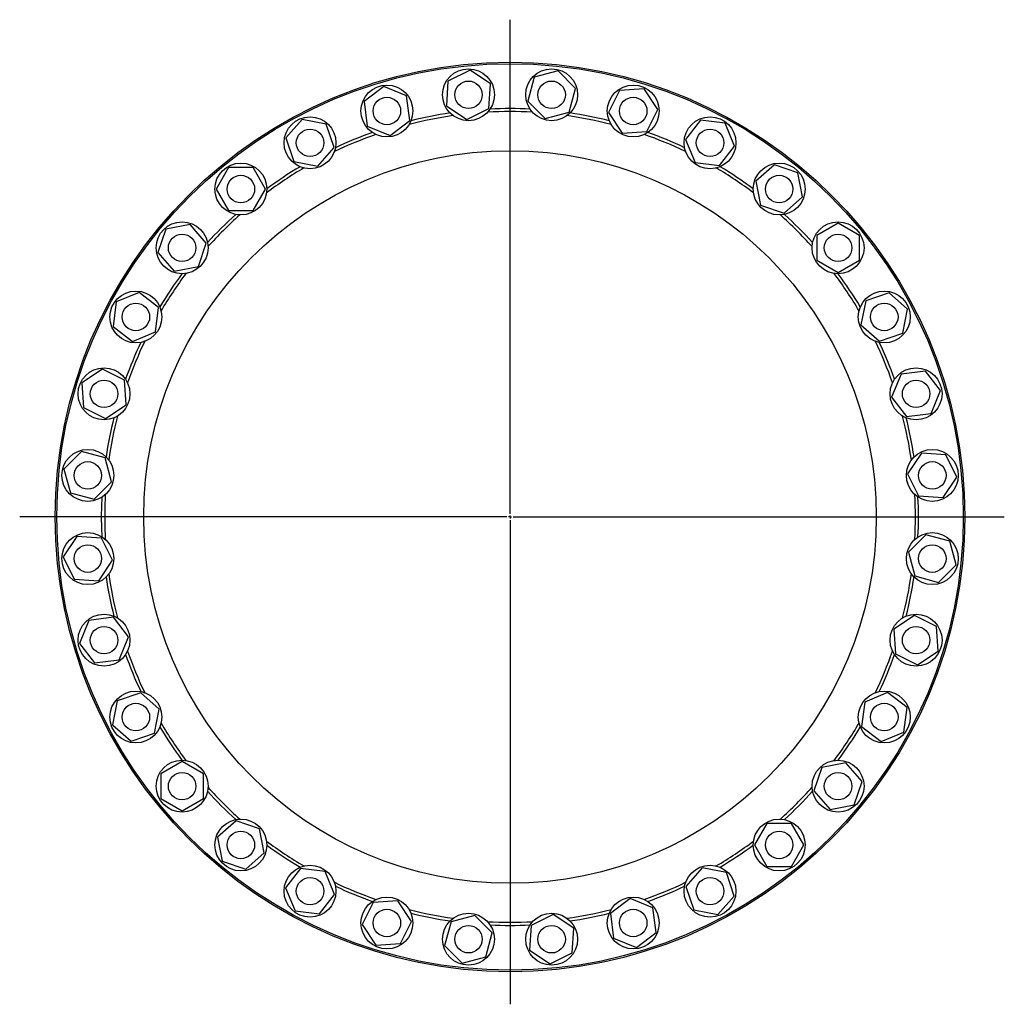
# Model space of a CAD drawing. Header units: millimetres. Extents: x 78 to 2915, y 121 to 2768.
# Tile 2 of 3: x 78 to 1691, y 1156 to 2768. Entities that reach past the tile are written whole.
import ezdxf

# ---------------------------------------------------------------- set-up
doc = ezdxf.new("R2010")
doc.units = ezdxf.units.MM
doc.layers.add('FORMAT', color=7, linetype='Continuous')

# ---------------------------------------------------------------- blocks, each defined once
blk = doc.blocks.new('SW_CENTERMARKSYMBOL_0')
at = {"layer": 'FORMAT', "color": 0}
for p, q in [((0, 5), (0, 814.6)), ((-5, 0), (-803.2, 0)), ((0, 0), (-2.5, 0)), ((0, 0), (0, 2.5)), ((0, 0), (0, -2.5)), ((0, 0), (2.5, 0)), ((5, 0), (809.6, 0)), ((0, -5), (0, -798.3))]:
    blk.add_line(p, q, dxfattribs=at)

msp = doc.modelspace()

# ---------------------------------------------------------------- linework, layer by layer
at = {"color": 7, "linetype": 'Continuous', "lineweight": 25}
for p, q in [((816.1, 2685.8), (779.9, 2668)), ((849.7, 2663.4), (816.1, 2685.8)), ((960.2, 2684.6), (921.2, 2674.1)), ((988.8, 2656), (960.2, 2684.6)), ((779.9, 2668), (777.3, 2627.6)), ((847.1, 2623.1), (849.7, 2663.4)), ((921.2, 2674.1), (910.7, 2635.1)), ((674.6, 2659), (642.5, 2634.4)), ((711.9, 2643.5), (674.6, 2659)), ((978.3, 2616.9), (988.8, 2656)), ((1060.9, 2652.5), (1043, 2616.3)), ((1101.2, 2655.2), (1060.9, 2652.5)), ((1123.7, 2621.6), (1101.2, 2655.2)), ((642.5, 2634.4), (647.8, 2594.3)), ((717.2, 2603.5), (711.9, 2643.5)), ((910.7, 2635.1), (939.3, 2606.5)), ((777.3, 2627.6), (810.9, 2605.2)), ((810.9, 2605.2), (847.1, 2623.1)), ((939.3, 2606.5), (978.3, 2616.9)), ((1043, 2616.3), (1065.5, 2582.7)), ((1105.8, 2585.3), (1123.7, 2621.6)), ((541, 2605.1), (514.4, 2574.7)), ((580.6, 2597.2), (541, 2605.1)), ((593.6, 2558.9), (580.6, 2597.2)), ((685.1, 2578.9), (717.2, 2603.5)), ((1193.8, 2604.1), (1169.2, 2572.1)), ((1233.8, 2598.9), (1193.8, 2604.1)), ((1249.3, 2561.5), (1233.8, 2598.9)), ((647.8, 2594.3), (685.1, 2578.9)), ((1065.5, 2582.7), (1105.8, 2585.3)), ((514.4, 2574.7), (527.4, 2536.4)), ((1169.2, 2572.1), (1184.6, 2534.7)), ((567, 2528.5), (593.6, 2558.9)), ((1224.7, 2529.5), (1249.3, 2561.5)), ((527.4, 2536.4), (567, 2528.5)), ((1184.6, 2534.7), (1224.7, 2529.5)), ((420.5, 2526.1), (400.3, 2491.1)), ((460.9, 2526.1), (420.5, 2526.1)), ((481.1, 2491.1), (460.9, 2526.1)), ((1314.6, 2530.7), (1284.3, 2504.1)), ((1352.9, 2517.8), (1314.6, 2530.7)), ((1360.8, 2478.1), (1352.9, 2517.8)), ((1284.3, 2504.1), (1292.1, 2464.5)), ((400.3, 2491.1), (420.5, 2456.1)), ((460.9, 2456.1), (481.1, 2491.1)), ((1330.4, 2451.5), (1360.8, 2478.1)), ((420.5, 2456.1), (460.9, 2456.1)), ((1292.1, 2464.5), (1330.4, 2451.5)), ((317.7, 2425.1), (304.7, 2386.9)), ((357.4, 2433), (317.7, 2425.1)), ((384, 2402.6), (357.4, 2433)), ((1418.9, 2435.2), (1383.9, 2415)), ((1453.9, 2415), (1418.9, 2435.2)), ((1383.9, 2415), (1383.9, 2374.6)), ((1453.9, 2374.6), (1453.9, 2415)), ((371, 2364.4), (384, 2402.6)), ((304.7, 2386.9), (331.4, 2356.5)), ((1383.9, 2374.6), (1418.9, 2354.3)), ((1418.9, 2354.3), (1453.9, 2374.6)), ((331.4, 2356.5), (371, 2364.4)), ((274, 2321.6), (236.6, 2306.1)), ((306, 2296.9), (274, 2321.6)), ((1464.2, 2308.1), (1456.3, 2268.5)), ((1502.4, 2321.1), (1464.2, 2308.1)), ((1532.8, 2294.5), (1502.4, 2321.1)), ((236.6, 2306.1), (231.3, 2266)), ((300.7, 2256.9), (306, 2296.9)), ((1524.9, 2254.8), (1532.8, 2294.5)), ((231.3, 2266), (263.4, 2241.4)), ((1456.3, 2268.5), (1486.7, 2241.8)), ((263.4, 2241.4), (300.7, 2256.9)), ((1486.7, 2241.8), (1524.9, 2254.8)), ((213.9, 2195.9), (180.3, 2173.5)), ((250.1, 2178.1), (213.9, 2195.9)), ((252.8, 2137.7), (250.1, 2178.1)), ((1522.1, 2187.7), (1506.6, 2150.3)), ((1562.2, 2192.9), (1522.1, 2187.7)), ((1586.8, 2160.9), (1562.2, 2192.9)), ((180.3, 2173.5), (182.9, 2133.2)), ((1506.6, 2150.3), (1531.2, 2118.3)), ((1571.3, 2123.5), (1586.8, 2160.9)), ((182.9, 2133.2), (219.2, 2115.3)), ((219.2, 2115.3), (252.8, 2137.7)), ((1531.2, 2118.3), (1571.3, 2123.5)), ((179.5, 2061), (150.9, 2032.4)), ((218.5, 2050.6), (179.5, 2061)), ((229, 2011.5), (218.5, 2050.6)), ((1555.4, 2058.2), (1532.9, 2024.6)), ((1595.7, 2055.6), (1555.4, 2058.2)), ((1613.6, 2019.3), (1595.7, 2055.6)), ((150.9, 2032.4), (161.4, 1993.4)), ((1532.9, 2024.6), (1550.8, 1988.4)), ((1591.1, 1985.7), (1613.6, 2019.3)), ((200.4, 1982.9), (229, 2011.5)), ((161.4, 1993.4), (200.4, 1982.9)), ((1550.8, 1988.4), (1591.1, 1985.7)), ((172.1, 1922), (149.6, 1888.4)), ((212.4, 1919.3), (172.1, 1922)), ((230.3, 1883.1), (212.4, 1919.3)), ((1562.8, 1924.8), (1534.2, 1896.2)), ((1601.9, 1914.3), (1562.8, 1924.8)), ((1612.3, 1875.3), (1601.9, 1914.3)), ((149.6, 1888.4), (167.5, 1852.1)), ((1534.2, 1896.2), (1544.7, 1857.2)), ((207.8, 1849.5), (230.3, 1883.1)), ((1583.7, 1846.7), (1612.3, 1875.3)), ((1544.7, 1857.2), (1583.7, 1846.7)), ((167.5, 1852.1), (207.8, 1849.5)), ((1544, 1792.4), (1510.4, 1770)), ((1580.3, 1774.6), (1544, 1792.4)), ((191.9, 1784.2), (176.5, 1746.8)), ((232, 1789.5), (191.9, 1784.2)), ((256.6, 1757.4), (232, 1789.5)), ((1582.9, 1734.2), (1580.3, 1774.6)), ((1510.4, 1770), (1513.1, 1729.7)), ((176.5, 1746.8), (201.1, 1714.8)), ((241.1, 1720.1), (256.6, 1757.4)), ((1513.1, 1729.7), (1549.3, 1711.8)), ((1549.3, 1711.8), (1582.9, 1734.2)), ((201.1, 1714.8), (241.1, 1720.1)), ((276.6, 1665.9), (238.3, 1652.9)), ((307, 1639.2), (276.6, 1665.9)), ((1499.8, 1666.3), (1462.5, 1650.8)), ((1531.9, 1641.7), (1499.8, 1666.3)), ((238.3, 1652.9), (230.4, 1613.2)), ((1462.5, 1650.8), (1457.2, 1610.8)), ((299.1, 1599.6), (307, 1639.2)), ((1526.6, 1601.6), (1531.9, 1641.7)), ((230.4, 1613.2), (260.8, 1586.6)), ((260.8, 1586.6), (299.1, 1599.6)), ((1457.2, 1610.8), (1489.3, 1586.2)), ((1489.3, 1586.2), (1526.6, 1601.6)), ((344.4, 1553.4), (309.4, 1533.2)), ((379.4, 1533.2), (344.4, 1553.4)), ((1431.9, 1551.2), (1392.2, 1543.3)), ((1458.5, 1520.8), (1431.9, 1551.2)), ((309.4, 1533.2), (309.4, 1492.8)), ((379.4, 1492.8), (379.4, 1533.2)), ((1392.2, 1543.3), (1379.2, 1505.1)), ((1445.5, 1482.6), (1458.5, 1520.8)), ((1379.2, 1505.1), (1405.9, 1474.7)), ((309.4, 1492.8), (344.4, 1472.5)), ((344.4, 1472.5), (379.4, 1492.8)), ((1405.9, 1474.7), (1445.5, 1482.6)), ((432.8, 1456.3), (402.4, 1429.6)), ((471.1, 1443.3), (432.8, 1456.3)), ((1302.3, 1451.6), (1282.1, 1416.6)), ((1342.7, 1451.6), (1302.3, 1451.6)), ((1362.9, 1416.6), (1342.7, 1451.6)), ((479, 1403.6), (471.1, 1443.3)), ((402.4, 1429.6), (410.3, 1390)), ((448.6, 1377), (479, 1403.6)), ((1282.1, 1416.6), (1302.3, 1381.6)), ((1342.7, 1381.6), (1362.9, 1416.6)), ((410.3, 1390), (448.6, 1377)), ((538.5, 1378.3), (513.9, 1346.2)), ((578.6, 1373), (538.5, 1378.3)), ((594.1, 1335.7), (578.6, 1373)), ((1196.2, 1379.2), (1169.6, 1348.8)), ((1235.9, 1371.3), (1196.2, 1379.2)), ((1248.9, 1333), (1235.9, 1371.3)), ((1302.3, 1381.6), (1342.7, 1381.6)), ((513.9, 1346.2), (529.4, 1308.9)), ((1169.6, 1348.8), (1182.6, 1310.5)), ((569.5, 1303.6), (594.1, 1335.7)), ((697.7, 1325), (657.4, 1322.4)), ((720.2, 1291.4), (697.7, 1325)), ((1078.1, 1328.9), (1046, 1304.3)), ((1115.4, 1313.4), (1078.1, 1328.9)), ((1222.2, 1302.7), (1248.9, 1333)), ((529.4, 1308.9), (569.5, 1303.6)), ((657.4, 1322.4), (639.5, 1286.1)), ((1120.7, 1273.3), (1115.4, 1313.4)), ((1182.6, 1310.5), (1222.2, 1302.7)), ((702.3, 1255.2), (720.2, 1291.4)), ((784.9, 1290.8), (774.5, 1251.7)), ((824, 1301.2), (784.9, 1290.8)), ((852.5, 1272.7), (824, 1301.2)), ((952.4, 1302.5), (916.1, 1284.7)), ((986, 1280.1), (952.4, 1302.5)), ((1046, 1304.3), (1051.3, 1264.2)), ((639.5, 1286.1), (662, 1252.5)), ((916.1, 1284.7), (913.5, 1244.3)), ((983.3, 1239.8), (986, 1280.1)), ((842.1, 1233.6), (852.5, 1272.7)), ((1051.3, 1264.2), (1088.6, 1248.7)), ((1088.6, 1248.7), (1120.7, 1273.3)), ((662, 1252.5), (702.3, 1255.2)), ((774.5, 1251.7), (803, 1223.2)), ((913.5, 1244.3), (947.1, 1221.9)), ((803, 1223.2), (842.1, 1233.6)), ((947.1, 1221.9), (983.3, 1239.8))]:
    msp.add_line(p, q, dxfattribs=at)
at = {"color": 7, "linetype": 'Continuous', "lineweight": 25, "flags": 128}
for points in [[(212.6, 1953.9), (212.8, 1971.4), (213.4, 1986.5)], [(213.4, 1921.2), (212.8, 1936.3), (212.6, 1953.9)]]:
    msp.add_lwpolyline(points, dxfattribs=at)
at = {"color": 7, "linetype": 'Continuous', "lineweight": 25}
for centre, radius in [((881.6, 1953.9), 745), ((881.6, 1953.9), 742.5), ((813.5, 2645.5), 42.5), ((949.7, 2645.5), 42.5), ((679.9, 2618.9), 42.5), ((813.5, 2645.5), 22.5), ((949.7, 2645.5), 22.5), ((1083.4, 2618.9), 42.5), ((679.9, 2618.9), 22.5), ((1083.4, 2618.9), 22.5), ((554, 2566.8), 42.5), ((1209.2, 2566.8), 42.5), ((554, 2566.8), 22.5), ((1209.2, 2566.8), 22.5), ((881.6, 1953.9), 600), ((440.7, 2491.1), 42.5), ((1322.5, 2491.1), 42.5), ((440.7, 2491.1), 22.5), ((1322.5, 2491.1), 22.5), ((344.4, 2394.8), 42.5), ((1418.9, 2394.8), 42.5), ((344.4, 2394.8), 22.5), ((1418.9, 2394.8), 22.5), ((268.7, 2281.5), 42.5), ((1494.6, 2281.5), 42.5), ((268.7, 2281.5), 22.5), ((1494.6, 2281.5), 22.5), ((216.5, 2155.6), 42.5), ((1546.7, 2155.6), 42.5), ((216.5, 2155.6), 22.5), ((1546.7, 2155.6), 22.5), ((190, 2022), 42.5), ((1573.3, 2022), 42.5), ((190, 2022), 22.5), ((1573.3, 2022), 22.5), ((190, 1885.7), 42.5), ((1573.3, 1885.7), 42.5), ((190, 1885.7), 22.5), ((1573.3, 1885.7), 22.5), ((216.5, 1752.1), 42.5), ((1546.7, 1752.1), 42.5), ((216.5, 1752.1), 22.5), ((1546.7, 1752.1), 22.5), ((268.7, 1626.2), 42.5), ((1494.6, 1626.2), 42.5), ((268.7, 1626.2), 22.5), ((1494.6, 1626.2), 22.5), ((344.4, 1513), 42.5), ((1418.9, 1513), 42.5), ((344.4, 1513), 22.5), ((1418.9, 1513), 22.5), ((440.7, 1416.6), 42.5), ((1322.5, 1416.6), 42.5), ((440.7, 1416.6), 22.5), ((1322.5, 1416.6), 22.5), ((554, 1340.9), 42.5), ((1209.2, 1340.9), 42.5), ((554, 1340.9), 22.5), ((1209.2, 1340.9), 22.5), ((679.9, 1288.8), 42.5), ((1083.4, 1288.8), 42.5), ((679.9, 1288.8), 22.5), ((1083.4, 1288.8), 22.5), ((813.5, 1262.2), 42.5), ((949.7, 1262.2), 42.5), ((813.5, 1262.2), 22.5), ((949.7, 1262.2), 22.5)]:
    msp.add_circle(centre, radius, dxfattribs=at)
for radius, start, end in [(669, 98.4502, 104.0498), (664, 86.8273, 93.1727), (669, 87.2002, 92.7998), (669, 75.9502, 81.5498), (664, 98.0773, 104.4227), (664, 75.5773, 81.9227), (669, 109.7002, 115.2998), (669, 64.7002, 70.2998), (664, 109.3273, 115.6727), (664, 64.3273, 70.6727), (664, 120.5773, 126.9227), (669, 120.9502, 126.5498), (664, 53.0773, 59.4227), (669, 53.4502, 59.0498), (669, 132.2002, 137.7998), (664, 131.8273, 138.1727), (664, 41.8273, 48.1727), (669, 42.2002, 47.7998), (669, 143.4502, 149.0498), (664, 143.0773, 149.4227), (664, 30.5773, 36.9227), (669, 30.9502, 36.5498), (669, 154.7002, 160.2998), (664, 154.3273, 160.6727), (664, 19.3273, 25.6727), (669, 19.7002, 25.2998), (669, 165.9502, 171.5498), (664, 165.5773, 171.9227), (664, 8.0773, 14.4227), (669, 8.4502, 14.0498), (664, 176.8273, 180), (664, 356.8273, 3.1727), (669, 357.2002, 2.7998), (664, 180, 183.1727), (669, 188.4502, 194.0498), (664, 188.0773, 194.4227), (664, 345.5773, 351.9227), (669, 345.9502, 351.5498), (669, 199.7002, 205.2998), (664, 199.3273, 205.6727), (664, 334.3273, 340.6727), (669, 334.7002, 340.2998), (664, 210.5773, 216.9227), (664, 323.0773, 329.4227), (669, 210.9502, 216.5498), (669, 323.4502, 329.0498), (669, 222.2002, 227.7998), (664, 221.8273, 228.1727), (664, 311.8273, 318.1727), (669, 312.2002, 317.7998), (664, 233.0773, 239.4227), (664, 300.5773, 306.9227), (669, 233.4502, 239.0498), (669, 300.9502, 306.5498), (664, 244.3273, 250.6727), (664, 289.3273, 295.6727), (669, 244.7002, 250.2998), (669, 289.7002, 295.2998), (664, 255.5773, 261.9227), (664, 278.0773, 284.4227), (669, 255.9502, 261.5498), (664, 266.8273, 273.1727), (669, 278.4502, 284.0498), (669, 267.2002, 272.7998)]:
    msp.add_arc((881.6, 1953.9), radius, start, end, dxfattribs=at)

# ---------------------------------------------------------------- block references
at = {"layer": 'FORMAT'}
msp.add_blockref('SW_CENTERMARKSYMBOL_0', (881.6, 1953.9), dxfattribs=at)

doc.saveas('drawing.dxf')
